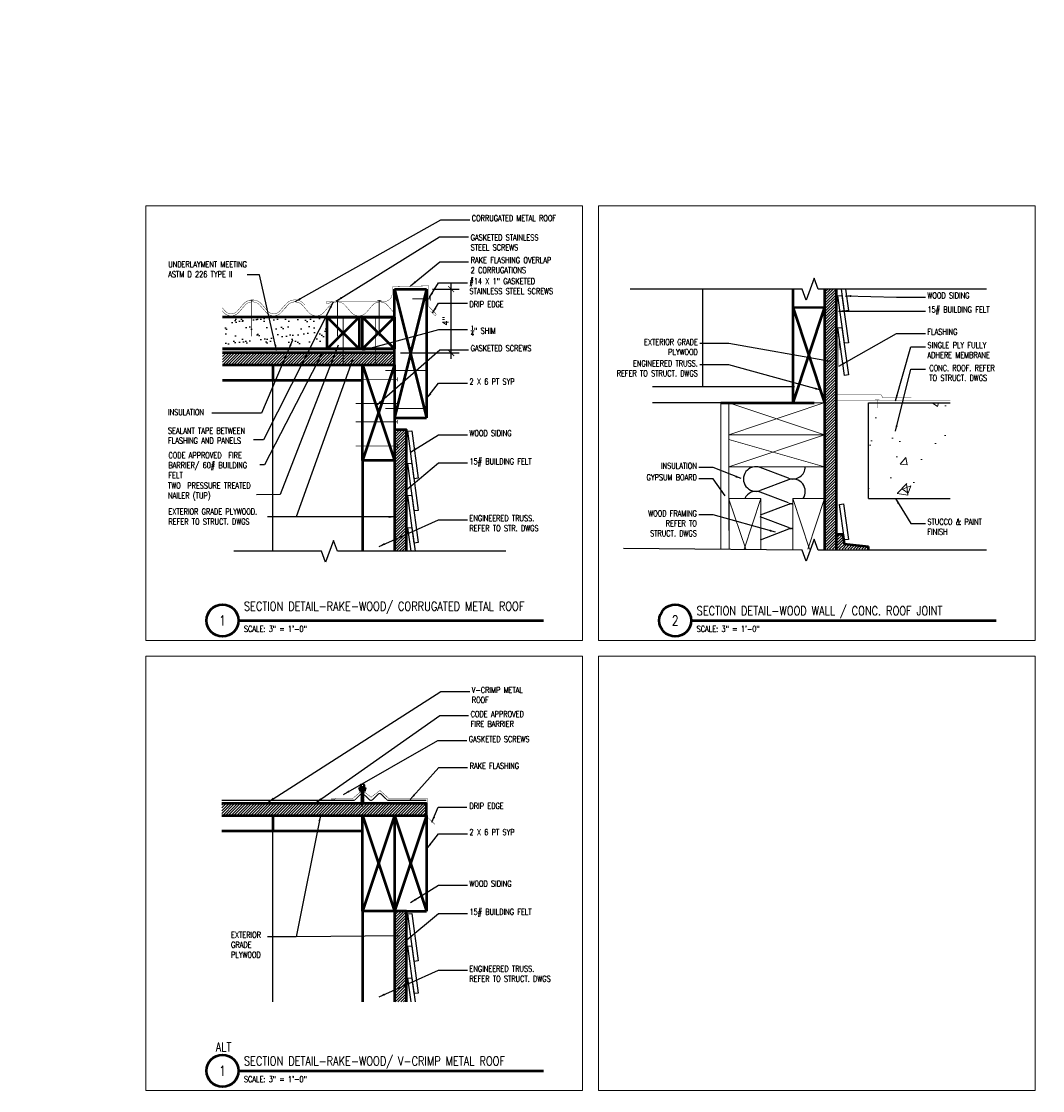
# Model space of a CAD drawing. Header units: inches. Extents: x -3803 to 34213, y -3756 to 4522.
# Tile 62 of 64: x 32748 to 32812, y 3509 to 3576. Entities that reach past the tile are written whole.
import ezdxf
from ezdxf.xclip import XClip

# ---------------------------------------------------------------- set-up
doc = ezdxf.new("R2010")
doc.units = ezdxf.units.IN
doc.header["$LTSCALE"] = 0.011
doc.header["$MEASUREMENT"] = 0
doc.header["$XCLIPFRAME"] = 0
doc.header["$PDMODE"] = 1
doc.layers.get('0').update_dxf_attribs({"linetype": 'CONTINUOUS'})
doc.layers.get('Defpoints').update_dxf_attribs({"linetype": 'CONTINUOUS'})
for name, color, linetype in [('A-elev-5', 5, 'CONTINUOUS'), ('Fasteners', 9, 'CONTINUOUS'), ('Flashing', 5, 'CONTINUOUS'), ('Hatch', 254, 'CONTINUOUS'), ('Object', 7, 'CONTINUOUS')]:
    doc.layers.add(name, color=color, linetype=linetype)
for name, color, linetype, lineweight in [('A-STAIRS', 3, 'CONTINUOUS', 0), ('A-STRC-IDEN-48', 144, 'CONTINUOUS', 50), ('DIM', 4, 'CONTINUOUS', 13), ('G-DIM', 9, 'CONTINUOUS', 18), ('G-HATCH', 8, 'CONTINUOUS', 25), ('G-NOTE', 134, 'CONTINUOUS', 18), ('G-PEN0', 174, 'CONTINUOUS', 13), ('G-PEN2', 8, 'CONTINUOUS', 25), ('G-PEN3', 2, 'CONTINUOUS', 35), ('G-PEN4', 4, 'CONTINUOUS', 50), ('Panels', 6, 'CONTINUOUS', 50)]:
    doc.layers.add(name, color=color, linetype=linetype, lineweight=lineweight)
doc.layers.add('MS_NONPLOT', color=7, linetype='CONTINUOUS', lineweight=0, plot=False)
doc.styles.add('ROM_SML_004', font='ROMANS.shx', dxfattribs={"width": 0.8, "height": 0.375})
doc.styles.add('ROMANS', font='romans.shx')
doc.styles.add('ROMANS_SML_012', font='ROMANS.shx', dxfattribs={"width": 0.8, "height": 1.125})
doc.dimstyles.new('DIM_004', dxfattribs={"dimscale": 4, "dimtxt": 0.09375, "dimasz": 0.09375, "dimexe": 0.125, "dimexo": 0.09375, "dimgap": 0.03125, "dimtad": 1, "dimdec": 4, "dimrnd": 0.0625, "dimzin": 15, "dimdsep": 46, "dimlunit": 4, "dimtxsty": 'ROMANS', "dimblk1": 'ARCHTICK', "dimblk2": 'ARCHTICK', "dimsah": 1, "dimcen": 0.0625, "dimdle": 0.09375, "dimclrd": 256, "dimclre": 256, "dimclrt": 134, "dimadec": 0, "dimazin": 0, "dimtfac": 1, "dimtdec": 4, "dimtix": 1, "dimtmove": 2, "dimatfit": 3, "dimldrblk": 'ARCHTICK', "dimfxl": 1, "dimtvp": 1.2, "dimfrac": 2, "dimtolj": 1, "dimtzin": 15, "dimarcsym": 0})
doc.dimstyles.new('DIM_004 Leader', dxfattribs={"dimscale": 4, "dimtxt": 0.09375, "dimasz": 0.09375, "dimexe": 0.125, "dimexo": 0.09375, "dimgap": 0.03125, "dimtad": 0, "dimjust": 2, "dimdec": 4, "dimrnd": 0.0625, "dimzin": 15, "dimdsep": 46, "dimlunit": 4, "dimtxsty": 'ROMANS', "dimcen": 0.0625, "dimdle": 0.09375, "dimclrd": 256, "dimclre": 256, "dimclrt": 256, "dimadec": 0, "dimazin": 0, "dimtfac": 1, "dimtdec": 4, "dimtix": 1, "dimtmove": 2, "dimatfit": 3, "dimfxl": 1, "dimtvp": 1.2, "dimfrac": 2, "dimtolj": 1, "dimtzin": 15, "dimarcsym": 0})

# ---------------------------------------------------------------- blocks, each defined once
blk = doc.blocks.new('WOOD ROOF  SECTION 1')
at = {"layer": 'A-STAIRS', "ltscale": 10, "true_color": 0xc7c8ca}
h = blk.add_hatch(dxfattribs=at)
h.set_pattern_fill('ANSI31', color=9)
h.set_pattern_definition([(45, (-29644.82093, -3784.33125), (-0.08838834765, 0.08838834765), [])])
h.paths.add_polyline_path([(-23.388, 19.717), (-23.388, 18.967), (0.004, 18.967), (0.004, 19.717)])
at = {"layer": 'Hatch', "ltscale": 10, "true_color": 0xc7c8ca}
h = blk.add_hatch(dxfattribs=at)
h.set_pattern_fill('AR-SAND', color=9, scale=0.5)
h.paths.add_polyline_path([(-23.388, 19.967), (-4.216, 19.967), (-4.216, 21.967), (-23.388, 21.967)])
at = {"ltscale": 10}
blk.add_line((0.004, 19.717), (-23.388, 19.717), dxfattribs=at)
at = {"layer": 'DIM', "ltscale": 10}
for p, q in [((-0.035, 0.003), (-6, -2)), ((-6, 0), (-0.001, -2)), ((0, -2.001), (-6, -4.001)), ((-6, -2.292), (0, -4.001))]:
    blk.add_line(p, q, dxfattribs=at)
at = {"layer": 'DIM', "ltscale": 10, "flags": 128}
for points in [[(-6, 0), (0, 0), (0, -2), (-6, -2)], [(-6, -2.001), (0, -2.001), (0, -4.001), (-6, -4.001)]]:
    blk.add_lwpolyline(points, close=True, dxfattribs=at)
at = {"layer": 'Flashing', "const_width": 0.0239}
blk.add_lwpolyline([(-23.388, 19.783), (-0.118, 19.783)], dxfattribs=at)
at = {"layer": 'G-PEN3', "const_width": 0.0239}
for points in [[(-0.026, 19.783), (-0.026, 22.844)], [(-23.388, 19.862), (-0.026, 19.862)], [(-23.388, 19.783), (-0.026, 19.783)]]:
    blk.add_lwpolyline(points, dxfattribs=at)
at = {"layer": 'G-PEN4'}
for p, q in [((0.004, 23.721), (2.004, 23.721)), ((0.004, 19.717), (0.004, 23.721)), ((2.004, 23.717), (0.004, 15.641)), ((0.004, 23.717), (2.004, 15.641)), ((2.004, 23.717), (2.004, 15.641)), ((0.004, 21.967), (-23.388, 21.967)), ((-2.216, 21.967), (-4.216, 19.967)), ((-4.216, 21.967), (-2.22, 19.967)), ((0.004, 21.967), (-1.996, 19.967)), ((-1.996, 21.967), (0, 19.967)), ((0.004, 19.967), (-23.388, 19.967)), ((-19.617, 18.004), (-19.617, 19.012)), ((-13.617, 18.004), (-13.617, 19.009)), ((-7.617, 18.004), (-7.617, 19.007)), ((0.004, 18.967), (-1.996, 12.967)), ((-1.996, 18.967), (0, 12.967)), ((-23.388, 18.004), (-1.987, 18.004)), ((-23.388, 18.004), (-1.987, 18.004)), ((0.004, 15.641), (2.004, 15.641)), ((-1.996, 12.967), (-1.996, 0.004)), ((0.004, 6.004), (-1.996, 0.004)), ((-1.996, 6.004), (0, 0.004)), ((-1.987, 5.979), (0.004, 6.004))]:
    blk.add_line(p, q, dxfattribs=at)
at = {"layer": 'G-PEN4', "const_width": 0.0239}
for points in [[(-3.895, 22.942), (-4.142, 22.814), (-4.203, 22.814, -1.000315), (-4.203, 22.942), (-0.643, 22.942, 0.414214), (-0.143, 23.442), (-0.143, 23.862)], [(-0.143, 23.862), (2.151, 23.928), (2.151, 22.625), (2.593, 22.183, -1), (2.504, 22.094), (2.255, 22.343)]]:
    blk.add_lwpolyline(points, format="xyb", dxfattribs=at)
at = {"layer": 'G-PEN4'}
for points in [[(-4.216, 21.967), (-2.216, 21.967), (-2.216, 19.967), (-4.216, 19.967)], [(-1.996, 21.967), (0.004, 21.967), (0.004, 19.967), (-1.996, 19.967)], [(-1.996, 18.967), (0.004, 18.967), (0.004, 12.967), (-1.996, 12.967)]]:
    blk.add_lwpolyline(points, close=True, dxfattribs=at)
blk.add_lwpolyline([(-23.388, 18.967), (0.004, 18.967), (0.004, 19.717), (-23.388, 19.717)], dxfattribs=at)
at = {"layer": 'Panels', "const_width": 0.024}
for points in [[(-23.388, 22.068, 0.138169), (-23.104, 22.253), (-22.711, 22.702, -0.453263), (-21.771, 22.702), (-21.721, 22.645)], [(-22.422, 22.888, -0.294578), (-21.771, 22.702), (-21.377, 22.253, 0.453263), (-20.437, 22.253), (-20.044, 22.702, -0.453263), (-19.104, 22.702), (-18.71, 22.253, 0.453263), (-17.77, 22.253), (-17.377, 22.702, -0.453263), (-16.437, 22.702), (-16.043, 22.253, 0.453263), (-15.103, 22.253), (-14.71, 22.702, -0.453263), (-13.77, 22.702), (-13.72, 22.645)], [(-15.158, 22.384), (-14.804, 22.788, -0.453263), (-13.676, 22.788), (-13.282, 22.339, 0.453263), (-12.53, 22.339), (-12.137, 22.788, -0.453263), (-11.009, 22.788), (-10.615, 22.339, 0.453263), (-9.863, 22.339), (-9.47, 22.788, -0.453263), (-8.342, 22.788), (-7.948, 22.339, 0.453263), (-7.196, 22.339), (-6.803, 22.788, -0.453263), (-5.675, 22.788), (-5.625, 22.73)], [(-15.064, 22.302), (-14.71, 22.705, -0.453263), (-13.77, 22.705), (-13.377, 22.256, 0.453263), (-12.436, 22.256), (-12.043, 22.705, -0.453263), (-11.103, 22.705), (-10.71, 22.256, 0.453263), (-9.769, 22.256), (-9.376, 22.705, -0.453263), (-8.436, 22.705), (-8.043, 22.256, 0.453263), (-7.102, 22.256), (-6.709, 22.705, -0.453263), (-5.769, 22.705), (-5.719, 22.648)], [(0.004, 22.209, -0.026153), (-0.042, 22.256), (-0.435, 22.705, 0.453263), (-1.375, 22.705), (-1.768, 22.256, -0.453263), (-2.709, 22.256), (-3.102, 22.705, 0.453263), (-4.042, 22.705), (-4.435, 22.256, -0.453263), (-5.376, 22.256), (-5.769, 22.705, 0.570186), (-6.826, 22.507)]]:
    blk.add_lwpolyline(points, format="xyb", dxfattribs=at)
blk = doc.blocks.new('scheme 04')
at = {"layer": 'A-STAIRS', "ltscale": 10, "true_color": 0xc7c8ca}
h = blk.add_hatch(dxfattribs=at)
h.set_pattern_fill('ANSI31', color=9)
h.set_pattern_definition([(45, (-30029.30113, -3747.33252), (-0.08838834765, 0.08838834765), [])])
h.paths.add_polyline_path([(-384.478, 24), (-383.732, 24), (-383.733, 50.89), (-384.476, 50.89)])
h = blk.add_hatch(dxfattribs=at)
h.set_pattern_fill('ANSI31', color=9)
h.set_pattern_definition([(45, (-32263.55344, -3730.58529), (-0.08838834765, 0.08838834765), [])])
h.paths.add_polyline_path([(-383.272, 27.151), (-383.341, 27.75), (-383.732, 27.75), (-383.732, 25.75), (-381.732, 25.75), (-381.732, 26.991)])
at = {"layer": 'G-PEN0'}
h = blk.add_hatch(dxfattribs=at)
h.set_pattern_fill('AR-CONC', color=256, scale=0.75, style=0)
h.set_pattern_definition([(50, (-30029.301, -3748.3325), (5.3794514, -0.470641), [0.5625, -6.1875]), (355, (-30029.301, -3748.3325), (-1.040635, 5.641441), [0.45, -4.95]), (100.451444, (-30028.853, -3748.3717), (4.33881635, 5.1707999), [0.4780514, -5.2585658]), (46.1842, (-30029.301, -3746.8325), (8.00431, -1.2413946), [0.84375, -9.28125]), (96.635635, (-30028.634, -3746.936), (7.0099646, 7.3058895), [0.7170776, -7.8878532]), (351.184164, (-30029.301, -3746.8325), (7.0099646, 7.3058895), [0.675, -7.425]), (21, (-30028.551, -3747.2075), (4.4768029, -3.0196417), [0.5625, -6.1875]), (326, (-30028.551, -3747.2075), (1.824865, 5.4386253), [0.45, -4.95]), (71.451445, (-30028.178, -3747.459), (6.3016678, 2.41898365), [0.4780514, -5.2585658]), (37.5, (-30029.3011, -3748.3325), (0.09119891, 2.4967039), [0, -4.89, 0, -5.025, 0, -4.96875]), (7.5, (-30029.3011, -3748.3325), (1.97302153, 2.95808784), [0, -2.865, 0, -4.7775, 0, -1.89375]), (327.5, (-30030.9736, -3748.3325), (4.00366827, -0.16916154), [0, -1.875, 0, -5.85, 0, -7.7625]), (317.5, (-30031.7236, -3748.3325), (4.37389627, 0.75078737), [0, -2.4375, 0, -3.885, 0, -5.5125])])
h.paths.add_polyline_path([(-381.732, 36.003), (-381.732, 30.003), (-364.432, 30.003), (-364.432, 36.003)])
at = {"layer": 'A-elev-5', "ltscale": 10}
for p, q in [((-381.732, 36.003), (-364.431, 36.003)), ((-381.732, 30.003), (-364.433, 30.003))]:
    blk.add_line(p, q, dxfattribs=at)
at = {"layer": 'A-elev-5', "ltscale": 10, "flags": 128}
blk.add_lwpolyline([(-381.732, 30.003), (-381.732, 36.003)], dxfattribs=at)
at = {"layer": 'DIM', "ltscale": 10}
for p, q in [((-390.98, 36.003), (-390.98, 24.001)), ((-390.48, 31.998), (-390.48, 28.001)), ((-390.476, 29.967), (-388.473, 24.002)), ((-390.473, 24.002), (-388.473, 30.001)), ((-384.478, 30), (-386.478, 24)), ((-384.478, 24), (-386.478, 30))]:
    blk.add_line(p, q, dxfattribs=at)
at = {"layer": 'DIM', "ltscale": 10, "flags": 128}
for points in [[(-390.473, 24.002), (-390.473, 30.002), (-388.473, 30.002), (-388.473, 24.002)], [(-384.478, 30), (-384.478, 24), (-386.478, 24), (-386.478, 30)]]:
    blk.add_lwpolyline(points, close=True, dxfattribs=at)
at = {"layer": 'Flashing', "const_width": 0.0239}
for points in [[(-383.698, 50.89), (-383.698, 40.227), (-383.575, 40.088), (-383.576, 38.314)], [(-383.704, 36.503), (-383.704, 36.503), (-383.704, 39.844)], [(-383.704, 36.503), (-380.928, 36.503), (-380.823, 36.326), (-379.035, 36.326)], [(-383.671, 36.123), (-364.396, 36.123)], [(-381.309, 36.196), (-381.046, 36.196)], [(-381.178, 36.21), (-381.178, 35.681)], [(-383.684, 31.003), (-383.684, 28.067)]]:
    blk.add_lwpolyline(points, dxfattribs=at)
at = {"layer": 'G-PEN2'}
for p, q in [((-392.119, 54.003), (-392.131, 37.007)), ((-386.369, 37.009), (-407.868, 37.003)), ((-389.84, 36.003), (-407.868, 36.003))]:
    blk.add_line(p, q, dxfattribs=at)
for points in [[(-383.391, 50.819), (-382.987, 47.854), (-383.234, 47.82), (-383.64, 50.801)], [(-383.391, 48.8), (-382.987, 45.836), (-383.234, 45.802), (-383.64, 48.782)], [(-383.391, 46.782), (-382.987, 43.817), (-383.234, 43.784), (-383.64, 46.764)], [(-383.391, 44.764), (-382.987, 41.799), (-383.234, 41.765), (-383.64, 44.746)], [(-383.391, 42.746), (-382.987, 39.781), (-383.234, 39.747), (-383.64, 42.727)], [(-383.391, 40.727), (-382.987, 37.762), (-383.234, 37.729), (-383.64, 40.709)], [(-383.291, 29.662), (-382.988, 27.438), (-383.236, 27.405), (-383.539, 29.628)]]:
    blk.add_lwpolyline(points, close=True, dxfattribs=at)
at = {"layer": 'G-PEN4'}
blk.add_line((-390.98, 35.997), (-385.14, 35.997), dxfattribs=at)
at = {"layer": 'G-PEN4', "ltscale": 10}
for p, q in [((-383.341, 27.75), (-383.732, 27.75)), ((-383.341, 27.75), (-383.259, 27.155)), ((-383.259, 27.152), (-381.732, 26.991))]:
    blk.add_line(p, q, dxfattribs=at)
at = {"layer": 'G-PEN4'}
blk.add_lwpolyline([(-383.732, 24), (-383.733, 50.89), (-384.476, 50.89), (-384.478, 24)], dxfattribs=at)
at = {"layer": 'G-PEN4', "ltscale": 10, "flags": 128}
blk.add_lwpolyline([(-381.732, 25.75), (-381.732, 26.991)], dxfattribs=at)
blk.add_blockref('WOOD ROOF  SECTION 1', (-384.48, 35.999))
blk = doc.blocks.new('Q')
at = {"layer": 'A-STAIRS', "ltscale": 10, "true_color": 0xc7c8ca}
h = blk.add_hatch(dxfattribs=at)
h.set_pattern_fill('ANSI31', color=9)
h.set_pattern_definition([(45, (-29646.82501, -3799.22267), (-0.08838834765, 0.08838834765), [])])
h.paths.add_polyline_path([(-12.84, 4.825), (-12.84, 4.075), (0, 4.075), (0, 4.825)])
h = blk.add_hatch(dxfattribs=at)
h.set_pattern_fill('ANSI31', color=9)
h.set_pattern_definition([(45, (-29646.82501, -3798.22267), (-0.08838834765, 0.08838834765), [])])
h.paths.add_polyline_path([(-2.001, -7.623), (-1.257, -7.623), (-1.257, -1.925), (-2.004, -1.925)])
at = {"layer": 'Hatch'}
h = blk.add_hatch(dxfattribs=at)
h.set_pattern_fill('ANSI37', color=256, scale=0.5, style=0)
h.set_pattern_definition([(45, (-33035.25116, -3521.5592), (-0.04419417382, 0.04419417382), []), (135, (-33035.25116, -3521.5592), (-0.04419417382, -0.04419417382), [])])
h.paths.add_polyline_path([(-4.205, 5.618), (-3.83, 5.618), (-3.83, 5.712), (-4.205, 5.712)])
at = {"layer": 'Fasteners', "linetype": 'Continuous', "ltscale": 2, "flags": 128}
for points in [[(-4.128, 5.822), (-4.249, 5.787)], [(-4.249, 5.787), (-4.244, 5.762)], [(-4.244, 5.762), (-4.123, 5.797)], [(-4.233, 5.765), (-4.229, 5.712)], [(-4.229, 5.712), (-4.087, 5.753)], [(-3.806, 5.712), (-4.229, 5.712)], [(-3.862, 5.859), (-4.172, 5.859)], [(-3.862, 5.829), (-4.172, 5.829)], [(-4.158, 5.993), (-4.158, 5.859)], [(-3.908, 5.822), (-4.128, 5.822)], [(-4.128, 5.822), (-4.123, 5.797)], [(-3.912, 5.797), (-4.123, 5.797)], [(-3.912, 6.014), (-4.122, 6.014)], [(-3.972, 5.712), (-4.106, 5.666)], [(-4.106, 5.666), (-4.082, 5.68)], [(-3.928, 5.666), (-4.106, 5.604)], [(-4.106, 5.666), (-4.082, 5.652)], [(-4.106, 5.604), (-4.082, 5.617)], [(-3.928, 5.604), (-4.106, 5.541)], [(-4.106, 5.604), (-4.082, 5.59)], [(-4.106, 5.541), (-4.082, 5.555)], [(-3.928, 5.541), (-4.106, 5.479)], [(-4.106, 5.541), (-4.082, 5.527)], [(-4.106, 5.479), (-4.082, 5.492)], [(-3.928, 5.479), (-4.106, 5.416)], [(-4.106, 5.479), (-4.082, 5.465)], [(-4.106, 5.416), (-4.082, 5.43)], [(-3.928, 5.416), (-4.106, 5.354)], [(-4.106, 5.416), (-4.082, 5.402)], [(-4.106, 5.354), (-4.082, 5.367)], [(-4.09, 5.797), (-4.087, 5.753)], [(-4.087, 5.993), (-4.087, 5.859)], [(-3.948, 5.753), (-4.087, 5.753)], [(-4.082, 5.652), (-3.958, 5.712)], [(-4.082, 5.712), (-4.082, 5.68)], [(-3.989, 5.712), (-4.082, 5.68)], [(-3.952, 5.68), (-4.082, 5.617)], [(-4.082, 5.59), (-3.952, 5.652)], [(-4.082, 5.652), (-4.082, 5.617)], [(-3.952, 5.617), (-4.082, 5.555)], [(-4.082, 5.527), (-3.952, 5.59)], [(-4.082, 5.59), (-4.082, 5.555)], [(-3.952, 5.555), (-4.082, 5.492)], [(-4.082, 5.465), (-3.952, 5.527)], [(-4.082, 5.527), (-4.082, 5.492)], [(-3.952, 5.492), (-4.082, 5.43)], [(-4.082, 5.402), (-3.952, 5.465)], [(-4.082, 5.465), (-4.082, 5.43)], [(-3.952, 5.43), (-4.082, 5.367)], [(-4.082, 5.34), (-3.952, 5.402)], [(-4.082, 5.402), (-4.082, 5.367)], [(-3.952, 5.367), (-4.082, 5.305)], [(-3.952, 5.367), (-4.082, 5.305)], [(-3.952, 5.712), (-3.952, 5.68)], [(-3.928, 5.666), (-3.952, 5.68)], [(-3.928, 5.666), (-3.952, 5.652)], [(-3.952, 5.652), (-3.952, 5.617)], [(-3.928, 5.604), (-3.952, 5.617)], [(-3.928, 5.604), (-3.952, 5.59)], [(-3.952, 5.59), (-3.952, 5.555)], [(-3.928, 5.541), (-3.952, 5.555)], [(-3.928, 5.541), (-3.952, 5.527)], [(-3.952, 5.527), (-3.952, 5.492)], [(-3.928, 5.479), (-3.952, 5.492)], [(-3.928, 5.479), (-3.952, 5.465)], [(-3.952, 5.465), (-3.952, 5.43)], [(-3.928, 5.416), (-3.952, 5.43)], [(-3.928, 5.416), (-3.952, 5.402)], [(-3.952, 5.402), (-3.952, 5.367)], [(-3.928, 5.354), (-3.952, 5.367)], [(-3.945, 5.797), (-3.948, 5.753)], [(-3.806, 5.712), (-3.948, 5.753)], [(-3.947, 5.993), (-3.947, 5.859)], [(-3.908, 5.822), (-3.912, 5.797)], [(-3.791, 5.762), (-3.912, 5.797)], [(-3.787, 5.787), (-3.908, 5.822)], [(-3.876, 5.993), (-3.876, 5.859)], [(-3.803, 5.765), (-3.806, 5.712)], [(-3.787, 5.787), (-3.791, 5.762)], [(-3.928, 5.354), (-4.106, 5.291)], [(-4.106, 5.354), (-4.082, 5.34)], [(-3.928, 5.354), (-4.106, 5.291)], [(-4.106, 5.291), (-4.082, 5.305)], [(-4.106, 5.291), (-4.082, 5.305)], [(-3.928, 5.291), (-4.106, 5.229)], [(-4.106, 5.291), (-4.082, 5.277)], [(-4.106, 5.229), (-4.082, 5.242)], [(-4.106, 5.229), (-4.082, 5.215)], [(-3.928, 5.229), (-4.106, 5.166)], [(-4.106, 5.166), (-4.082, 5.18)], [(-3.928, 5.166), (-4.106, 5.104)], [(-4.106, 5.166), (-4.082, 5.152)], [(-4.106, 5.104), (-4.082, 5.117)], [(-4.106, 5.104), (-4.082, 5.09)], [(-3.928, 5.104), (-4.106, 5.041)], [(-4.106, 5.041), (-4.082, 5.055)], [(-3.928, 5.041), (-4.106, 4.979)], [(-3.928, 5.041), (-4.106, 4.979)], [(-4.106, 5.041), (-4.082, 5.027)], [(-4.106, 4.979), (-4.082, 4.992)], [(-4.106, 4.979), (-4.082, 4.992)], [(-3.928, 4.979), (-4.106, 4.916)], [(-4.106, 4.979), (-4.082, 4.965)], [(-4.106, 4.979), (-4.082, 4.965)], [(-4.106, 4.916), (-4.082, 4.93)], [(-4.106, 4.916), (-4.082, 4.902)], [(-3.928, 4.916), (-4.096, 4.859)], [(-4.096, 4.859), (-4.078, 4.869)], [(-4.096, 4.859), (-4.072, 4.845)], [(-4.082, 5.277), (-3.952, 5.34)], [(-4.082, 5.34), (-4.082, 5.305)], [(-4.082, 5.277), (-3.952, 5.34)], [(-4.082, 5.34), (-4.082, 5.305)], [(-3.952, 5.305), (-4.082, 5.242)], [(-3.952, 5.305), (-4.082, 5.242)], [(-4.082, 5.277), (-4.082, 5.242)], [(-4.082, 5.215), (-3.952, 5.277)], [(-3.952, 5.242), (-4.082, 5.18)], [(-4.082, 5.152), (-3.952, 5.215)], [(-4.082, 5.215), (-4.082, 5.18)], [(-3.952, 5.18), (-4.082, 5.117)], [(-4.082, 5.09), (-3.952, 5.152)], [(-4.082, 5.152), (-4.082, 5.117)], [(-3.952, 5.117), (-4.082, 5.055)], [(-4.082, 5.027), (-3.952, 5.09)], [(-4.082, 5.09), (-4.082, 5.055)], [(-3.952, 5.055), (-4.082, 4.992)], [(-3.952, 5.055), (-4.082, 4.992)], [(-4.082, 4.965), (-3.952, 5.027)], [(-4.082, 5.027), (-4.082, 4.992)], [(-4.082, 4.965), (-3.952, 5.027)], [(-3.952, 4.992), (-4.082, 4.93)], [(-4.082, 4.965), (-4.082, 4.93)], [(-4.082, 4.902), (-3.952, 4.965)], [(-4.082, 4.902), (-4.082, 4.884)], [(-4.078, 4.869), (-4.082, 4.884)], [(-3.952, 4.93), (-4.078, 4.869)], [(-4.072, 4.845), (-3.952, 4.902)], [(-4.048, 4.759), (-4.072, 4.845)], [(-3.956, 4.782), (-4.064, 4.75)], [(-4.064, 4.75), (-4.048, 4.759)], [(-4.064, 4.75), (-4.043, 4.738)], [(-3.976, 4.793), (-4.048, 4.759)], [(-3.957, 4.865), (-4.044, 4.813)], [(-3.934, 4.852), (-4.044, 4.813)], [(-4.044, 4.813), (-3.965, 4.833)], [(-4.043, 4.738), (-3.983, 4.766)], [(-4.017, 4.641), (-4.043, 4.738)], [(-3.995, 4.722), (-4.029, 4.695)], [(-3.98, 4.713), (-4.029, 4.695)], [(-4.029, 4.695), (-4.001, 4.701)], [(-4.017, 4.641), (-4.001, 4.701)], [(-3.98, 4.713), (-4.001, 4.701)], [(-3.995, 4.722), (-3.983, 4.766)], [(-3.98, 4.713), (-3.995, 4.722)], [(-3.956, 4.782), (-3.983, 4.766)], [(-3.976, 4.793), (-3.965, 4.833)], [(-3.956, 4.782), (-3.976, 4.793)], [(-3.934, 4.852), (-3.965, 4.833)], [(-3.957, 4.865), (-3.952, 4.884)], [(-3.934, 4.852), (-3.957, 4.865)], [(-3.928, 5.354), (-3.952, 5.34)], [(-3.928, 5.354), (-3.952, 5.34)], [(-3.952, 5.34), (-3.952, 5.305)], [(-3.952, 5.34), (-3.952, 5.305)], [(-3.928, 5.291), (-3.952, 5.305)], [(-3.928, 5.291), (-3.952, 5.305)], [(-3.928, 5.291), (-3.952, 5.277)], [(-3.952, 5.277), (-3.952, 5.242)], [(-3.928, 5.229), (-3.952, 5.242)], [(-3.928, 5.229), (-3.952, 5.215)], [(-3.952, 5.215), (-3.952, 5.18)], [(-3.928, 5.166), (-3.952, 5.18)], [(-3.928, 5.166), (-3.952, 5.152)], [(-3.928, 5.104), (-3.952, 5.117)], [(-3.928, 5.104), (-3.952, 5.09)], [(-3.952, 5.09), (-3.952, 5.055)], [(-3.928, 5.041), (-3.952, 5.055)], [(-3.928, 5.041), (-3.952, 5.055)], [(-3.928, 5.041), (-3.952, 5.027)], [(-3.928, 5.041), (-3.952, 5.027)], [(-3.952, 5.027), (-3.952, 4.992)], [(-3.928, 4.979), (-3.952, 4.992)], [(-3.928, 4.979), (-3.952, 4.965)], [(-3.952, 4.965), (-3.952, 4.93)], [(-3.928, 4.916), (-3.952, 4.93)], [(-3.928, 4.916), (-3.952, 4.902)], [(-3.952, 4.902), (-3.952, 4.884)]]:
    blk.add_lwpolyline(points, dxfattribs=at)
at = {"layer": 'Fasteners', "linetype": 'Continuous', "ltscale": 0.125, "flags": 128}
for points in [[(-4.248, 5.783), (-4.247, 5.782)], [(-3.911, 5.801), (-3.906, 5.796)], [(-3.906, 5.796), (-3.906, 5.795)], [(-3.793, 5.789), (-3.79, 5.785)], [(-3.79, 5.785), (-3.787, 5.783)]]:
    blk.add_lwpolyline(points, dxfattribs=at)
at = {"layer": 'Fasteners', "linetype": 'Continuous', "ltscale": 2}
for points in [[(-4.172, 5.859, 1), (-4.172, 5.829)], [(-4.087, 5.993, 0.594474), (-4.158, 5.993)], [(-3.947, 5.993, 0.297237), (-4.087, 5.993)], [(-3.876, 5.993, 0.594474), (-3.947, 5.993)], [(-3.862, 5.829, 1), (-3.862, 5.859)]]:
    blk.add_lwpolyline(points, format="xyb", dxfattribs=at)
at = {"layer": 'Flashing', "const_width": 0.0239}
for points in [[(-12.84, 4.891), (-2.122, 4.891)], [(-1.221, -1.925), (-1.222, -7.623)]]:
    blk.add_lwpolyline(points, dxfattribs=at)
at = {"layer": 'G-PEN2'}
blk.add_line((-9.643, 3.113), (-9.651, -7.623), dxfattribs=at)
for points in [[(-0.915, -2.09), (-0.511, -5.054), (-0.758, -5.088), (-1.164, -2.108)], [(-0.915, -4.108), (-0.511, -7.073), (-0.758, -7.106), (-1.164, -4.126)]]:
    blk.add_lwpolyline(points, close=True, dxfattribs=at)
blk.add_lwpolyline([(-0.963, -7.623), (-1.164, -6.145), (-0.915, -6.126), (-0.711, -7.623)], dxfattribs=at)
at = {"layer": 'G-PEN3', "const_width": 0.0239}
blk.add_lwpolyline([(-12.84, 4.891), (-2.03, 4.891)], dxfattribs=at)
at = {"layer": 'G-PEN4'}
for p, q in [((-9.621, 3.113), (-9.621, 4.115)), ((-2, 4.075), (-4, -1.925)), ((-4, 4.075), (-2.004, -1.925)), ((0, 4.075), (-2, -1.925)), ((-2, 4.075), (0, -1.925)), ((0, 4.075), (0, -1.925)), ((-12.84, 3.113), (-3.992, 3.113)), ((-12.84, 3.113), (-3.992, 3.113)), ((-4, -1.925), (-4, -7.623)), ((-1.257, -1.925), (0, -1.925))]:
    blk.add_line(p, q, dxfattribs=at)
at = {"layer": 'G-PEN4', "const_width": 0.0239}
for points in [[(-4.622, 5.135), (-4.023, 5.646), (-3.467, 5.213), (-2.917, 5.64), (-2.35, 5.135)], [(0.076, 5.135), (-2.35, 5.135)], [(0.076, 5.135), (0.076, 3.955), (0.527, 3.519)]]:
    blk.add_lwpolyline(points, dxfattribs=at)
at = {"layer": 'G-PEN4'}
for points in [[(-12.84, 4.075), (0, 4.075), (0, 4.825), (-12.84, 4.825)], [(-1.256, -7.623), (-1.257, -1.925), (-2, -1.925), (-2.001, -7.623)]]:
    blk.add_lwpolyline(points, dxfattribs=at)
at = {"layer": 'G-PEN4', "const_width": 0.0239}
blk.add_lwpolyline([(-4.622, 5.135), (-5.905, 5.135, 1.10947), (-5.905, 5.064), (-5.797, 5.065), (-5.678, 5.135)], format="xyb", dxfattribs=at)
at = {"layer": 'G-PEN4'}
blk.add_lwpolyline([(-4, 4.075), (-2, 4.075), (-2, -1.925), (-4, -1.925)], close=True, dxfattribs=at)
at = {"layer": 'Hatch'}
blk.add_lwpolyline([(-3.83, 5.712), (-4.205, 5.712), (-4.205, 5.618), (-3.83, 5.618)], close=True, dxfattribs=at)
at = {"layer": 'Panels', "const_width": 0.0703}
blk.add_lwpolyline([(-12.84, 5.016), (-4.57, 5.016, 0.198912), (-4.473, 5.057), (-4.126, 5.404, -0.414214), (-3.932, 5.404), (-3.576, 5.057, 0.414214), (-3.382, 5.057), (-3.027, 5.404, -0.414214), (-2.833, 5.404), (-2.477, 5.056, 0.195886), (-2.381, 5.016), (0, 5.016)], format="xyb", dxfattribs=at)
blk = doc.blocks.new('_ArchTick')
at = {"color": 0, "linetype": 'ByBlock', "const_width": 0.15}
blk.add_lwpolyline([(-0.5, -0.5), (0.5, 0.5)], dxfattribs=at)
blk = doc.blocks.new('*D264')
at = {"layer": 'Defpoints', "color": 0, "ltscale": 10, "transparency": 16777216}
for p in [(17.606, -5.227), (19.158, -5.227), (15.606, -9.231)]:
    blk.add_point(p, dxfattribs=at)
at = {"layer": 'G-DIM', "lineweight": -2, "ltscale": 10, "transparency": 16777216}
for p, q in [((17.981, -5.227), (19.658, -5.227)), ((19.158, -9.606), (19.158, -4.852)), ((15.981, -9.231), (19.658, -9.231))]:
    blk.add_line(p, q, dxfattribs=at)
at = {"layer": 'G-DIM', "lineweight": -2, "ltscale": 10, "transparency": 16777216, "xscale": 0.375, "yscale": 0.375, "zscale": 0.375}
for p, rotation in [((19.158, -5.227), 90), ((19.158, -9.231), 270)]:
    blk.add_blockref('_ArchTick', p, dxfattribs=dict(at, rotation=rotation))
at = {"layer": 'G-DIM', "color": 134, "ltscale": 10, "transparency": 16777216, "insert": (18.81, -7.229), "char_height": 0.375, "attachment_point": 5, "rotation": 90, "style": 'ROMANS'}
blk.add_mtext('\\A1;4"', dxfattribs=at)
blk = doc.blocks.new('O')
at = {"layer": 'Object', "linetype": 'Continuous'}
for points in [[(-3.063, 22.028), (-13.629, 22.028), (-13.879, 22.715), (-14.379, 21.341), (-14.629, 22.028), (-25.406, 22.028)], [(-3.063, 5.665), (-13.629, 5.665), (-13.879, 6.352), (-14.379, 4.978), (-14.629, 5.665), (-25.831, 5.756)]]:
    blk.add_lwpolyline(points, dxfattribs=at)
ref = blk.add_blockref('scheme 04', (371.261, -21.103))
XClip(ref).set_block_clipping_path([(-395.2683086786, 26.8266464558), (-376.5909358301, 43.1458848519)])
at = {"layer": 'G-NOTE', "char_height": 0.375, "style": 'ROM_SML_004'}
for s, width, insert, attachment_point in [('WOOD SIDING', 5.89153, (-6.764, 21.825), 1), ('15# BUILDING FELT', 5.89153, (-6.764, 20.943), 1), ('FLASHING', 5.89153, (-6.764, 19.548), 1), ('EXTERIOR GRADE\\PPLYWOOD', 5.89153, (-21.169, 18.906), 3), ('SINGLE PLY FULLY\\PADHERE MEMBRANE', 5.89153, (-6.764, 18.71), 1), ('ENGINEERED TRUSS.\\PREFER TO STRUCT. DWGS', 5.89153, (-21.169, 17.566), 3), ('CONC. ROOF. REFER\\PTO STRUCT. DWGS', 5.89153, (-6.646, 17.275), 1), ('\\A1;INSULATION', 5.89153, (-21.231, 11.139), 3), ('\\A1;GYPSUM BOARD', 5.89153, (-21.231, 10.416), 3), ('\\A1;WOOD FRAMING\\PREFER TO\\PSTRUCT. DWGS', 5.89153, (-21.231, 8.152), 3), ('STUCCO & PAINT\\PFINISH', 8.88905, (-6.764, 7.625), 1)]:
    blk.add_mtext_dynamic_manual_height_columns(s, width=width, gutter_width=1.875, heights=[0], dxfattribs=dict(at, insert=insert, attachment_point=attachment_point))
at = {"layer": 'G-NOTE'}
for points in [[(-11.925, 21.612), (-8.7, 21.541), (-6.897, 21.541)], [(-12.343, 20.662), (-8.7, 20.659), (-6.897, 20.659)], [(-12.315, 17.211), (-8.7, 19.264), (-6.897, 19.264)], [(-12.851, 17.491), (-19.233, 18.622), (-21.036, 18.622)], [(-8.777, 15.02), (-7.799, 18.426), (-6.897, 18.426)], [(-13.445, 15.706), (-19.233, 17.282), (-21.036, 17.282)], [(-8.777, 13.126), (-7.799, 17.013), (-6.897, 17.013)], [(-18.449, 10.146), (-20.197, 10.856), (-21.098, 10.856)], [(-19.459, 9.059), (-20.197, 10.132), (-21.098, 10.132)], [(-8.777, 8.9), (-7.799, 7.341), (-6.897, 7.341)], [(-16.29, 6.794), (-20.197, 7.868), (-21.098, 7.868)]]:
    blk.add_leader(points, dimstyle='DIM_004 Leader', override={"dimgap": 0.03125, "dimtad": 0}, dxfattribs=at)
blk = doc.blocks.new('A1')
at = {"layer": 'G-PEN3', "ltscale": 10, "const_width": 0.05}
for points in [[(6.50167, -5.93145), (6.75167, -5.93145)], [(6.62667, -5.93145), (6.62667, -8.18909)], [(11.90492, -5.93145), (12.15492, -5.93145)], [(12.02992, -5.93145), (12.02992, -8.18909)], [(14.52065, -5.93145), (14.77065, -5.93145)], [(14.64565, -5.93145), (14.64565, -8.18909)], [(17.84832, -5.8353), (16.71949, -5.8353)], [(17.84832, -5.7103), (17.84832, -5.9603)], [(12.26393, -6.91418), (12.51393, -6.91418)], [(12.38893, -6.91418), (12.38893, -9.90221)], [(14.29285, -6.91418), (14.54285, -6.91418)], [(14.41785, -6.91418), (14.41785, -9.90221)], [(17.67991, -10.33436), (15.03448, -10.33436)], [(17.67991, -10.20936), (17.67991, -10.45936)], [(15.78518, -10.88551), (13.16837, -10.88551)], [(15.78518, -10.76051), (15.78518, -11.01051)], [(15.78518, -12.40802), (13.16837, -12.40802)], [(17.67991, -12.7191), (15.03448, -12.7191)], [(15.78518, -12.28302), (15.78518, -12.53302)], [(17.67991, -12.5941), (17.67991, -12.8441)], [(15.78518, -13.67902), (15.78518, -13.42902)], [(15.78518, -13.55402), (13.16837, -13.55402)], [(15.78518, -15.07654), (13.16837, -15.07654)], [(15.78518, -15.20154), (15.78518, -14.95154)]]:
    blk.add_lwpolyline(points, dxfattribs=at)
at = {"layer": 'Object', "linetype": 'Continuous'}
blk.add_lwpolyline([(22.59169, -21.67937), (12.02626, -21.67937), (11.77626, -20.9925), (11.27626, -22.36624), (11.02626, -21.67937), (5.52026, -21.67937)], dxfattribs=at)
ref = blk.add_blockref('scheme 04', (400.08211, -64.94645))
XClip(ref).set_block_clipping_path([(-395.2683086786, 43.2670807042), (-376.6159380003, 63.4495837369)])
at = {"layer": 'G-NOTE', "char_height": 0.375, "attachment_point": 1, "style": 'ROM_SML_004'}
for s, width, insert in [('CORRUGATED METAL ROOF ', 6.9967426, (20.45493, -0.58652)), ('GASKETED STAINLESS STEEL SCREWS', 5.8915306, (20.38224, -1.80108)), ('RAKE FLASHING OVERLAP \\P2 CORRUGATIONS', 5.8915306, (20.38618, -3.22183)), ('UNDERLAYMENT MEETING ASTM D 226 TYPE II', 5.8915306, (1.40955, -3.48518)), ('#14 X 1" GASKETED STAINLESS STEEL SCREWS', 5.8915306, (20.30958, -4.54175)), ('DRIP EDGE', 5.8915306, (20.30958, -5.98639)), ('\\A1;{\\H0.7x;\\S1/4;}" SHIM', 5.8915306, (20.39368, -7.5229)), ('GASKETED SCREWS', 5.8915306, (20.38224, -8.75167)), ('2 X 6 PT SYP', 5.8915306, (20.30958, -10.84542)), ('INSULATION', 5.8915306, (1.39916, -12.76674)), ('SEALANT TAPE BETWEEN\\PFLASHING AND PANELS', 5.8915306, (1.39916, -13.92265)), ('WOOD SIDING', 5.8915306, (20.30958, -14.07811)), ('CODE APPROVED  FIRE BARRIER/ 60# BUILDING FELT', 5.8915306, (1.42293, -15.46658)), ('15# BUILDING FELT', 5.8915306, (20.30958, -15.8469)), ('TWO  PRESSURE TREATED NAILER (TUP)', 5.8915306, (1.39916, -17.36654)), ('EXTERIOR GRADE PLYWOOD.\\PREFER TO STRUCT. DWGS', 8.3574009, (1.42477, -18.99978)), ('ENGINEERED TRUSS.\\PREFER TO STR. DWGS', 5.8915306, (20.30958, -19.41584))]:
    blk.add_mtext_dynamic_manual_height_columns(s, width=width, gutter_width=1.875, heights=[0], dxfattribs=dict(at, insert=insert))
at = {"layer": 'G-DIM', "ltscale": 10}
dim = blk.add_linear_dim(base=(19.15803, -5.22722), p1=(15.60598, -9.23108), p2=(17.60599, -5.22722), angle=90, dimstyle='DIM_004', dxfattribs=at)
dim.commit()
dim.dimension.update_dxf_attribs({"geometry": '*D264', "text_midpoint": (18.80981, -7.22915)})
at = {"layer": 'G-NOTE'}
for points in [[(9.38332, -6.00921), (18.51908, -0.87042), (20.32197, -0.87042)], [(11.97161, -5.96554), (18.43518, -1.9476), (20.23808, -1.9476)], [(16.61811, -5.01952), (18.45032, -3.50573), (20.25322, -3.50573)], [(8.20239, -9.06496), (7.14144, -4.32627), (6.3689, -4.32627)], [(17.78759, -5.77234), (18.37372, -4.82565), (20.17662, -4.82565)], [(11.76183, -6.05066), (7.38667, -14.68482), (6.75253, -14.68106)], [(17.98176, -6.72903), (18.37372, -6.11215), (20.17662, -6.11215)], [(13.62527, -9.06775), (18.38516, -7.75561), (20.18806, -7.75561)], [(9.21501, -8.42964), (7.25689, -13.01979), (4.15382, -13.01979)], [(12.06457, -8.74054), (8.43119, -18.1133), (6.95886, -18.13534)], [(11.11036, -9.163), (7.45103, -16.25742), (7.16517, -16.25742)], [(14.44758, -12.53994), (18.44639, -9.03556), (20.24928, -9.03556)], [(12.97524, -9.6729), (9.44189, -19.5235), (7.639, -19.5235)], [(17.63875, -12.076), (18.37372, -11.12931), (20.17662, -11.12931)], [(16.61913, -15.44766), (18.37372, -14.362), (20.17662, -14.362)], [(16.37988, -17.79729), (18.37372, -16.13079), (20.17662, -16.13079)], [(15.60529, -19.5235), (9.44189, -19.5235), (7.639, -19.5235)], [(14.6399, -21.36624), (18.37372, -19.69973), (20.17662, -19.69973)]]:
    blk.add_leader(points, dimstyle='DIM_004 Leader', override={"dimgap": 0.03125, "dimtad": 0}, dxfattribs=at)

msp = doc.modelspace()

# ---------------------------------------------------------------- linework, layer by layer
at = {"layer": 'A-STRC-IDEN-48'}
for p, q in [((32761.7546339, 3538.3916827), (32780.8923801, 3538.3916827)), ((32790.1546339, 3538.3916827), (32809.2923801, 3538.3916827)), ((32761.7546339, 3510.1416827), (32780.8923801, 3510.1416827))]:
    msp.add_line(p, q, dxfattribs=at)
for centre in [(32760.7546339, 3538.3916827), (32789.1546339, 3538.3916827), (32760.7546339, 3510.1416827)]:
    msp.add_circle(centre, 1, dxfattribs=at)
at = {"layer": 'G-HATCH'}
for p, q in [((32796.2626064, 3547.3196589), (32794.4877811, 3547.9937123)), ((32796.2626064, 3547.2186325), (32794.4877811, 3546.5445791)), ((32796.2626064, 3545.7696813), (32794.4877811, 3546.4437347)), ((32796.2626064, 3545.7696813), (32794.4877811, 3546.4437347)), ((32796.2626064, 3545.6686549), (32794.4877811, 3544.9946015)), ((32796.2626064, 3545.6686549), (32794.4877811, 3544.9946015)), ((32796.2626064, 3544.2197037), (32794.4877811, 3544.8937571)), ((32796.2626064, 3544.1186773), (32794.4877811, 3543.4446239))]:
    msp.add_line(p, q, dxfattribs=at)
for centre, start, end in [((32794.212601, 3547.2691457), 69.203935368, 290.796064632), ((32796.5377865, 3548.0442255), 249.203935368, 359.993273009), ((32796.5377865, 3546.4940659), 324.65214677, 110.796064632), ((32794.212601, 3545.7191681), 69.203935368, 154.905223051), ((32794.212601, 3545.7191681), 69.203935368, 154.905223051), ((32796.5377865, 3546.4940659), 250.404486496, 268.919782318), ((32796.5377865, 3544.9442703), 91.080217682, 109.595513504), ((32796.5377865, 3544.9442703), 249.203935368, 268.919782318), ((32796.5377865, 3543.3941107), 91.080217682, 110.796064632)]:
    msp.add_arc(centre, 0.7750618, start, end, dxfattribs=at)
at = {"layer": 'MS_NONPLOT'}
for points in [[(32755.9402083, 3564.4138145), (32783.3402083, 3564.4138145), (32783.3402083, 3537.1480665), (32755.9402083, 3537.1480665)], [(32784.3402083, 3564.4138145), (32811.7402083, 3564.4138145), (32811.7402083, 3537.1480665), (32784.3402083, 3537.1480665)], [(32755.9402083, 3536.1480665), (32783.3402083, 3536.1480665), (32783.3402083, 3508.8980665), (32755.9402083, 3508.8980665)], [(32784.3402083, 3536.1480665), (32811.7402083, 3536.1480665), (32811.7402083, 3508.8980665), (32784.3402083, 3508.8980665)]]:
    msp.add_lwpolyline(points, close=True, dxfattribs=at)

# ---------------------------------------------------------------- block references
for name, p in [('A1', (32755.9402083, 3564.4138145)), ('O', (32811.7402083, 3537.1480665)), ('Q', (32773.5461937, 3522.0917626))]:
    msp.add_blockref(name, p)

# ---------------------------------------------------------------- texts
at = {"layer": 'A-STRC-IDEN-48', "char_height": 0.375, "width": 18.790885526, "attachment_point": 4, "line_spacing_factor": 0.903611, "style": 'ROMANS_SML_012'}
for s, insert in [('\\A1;\\pxsm1;{\\H1.5x;SECTION DETAIL-RAKE-WOOD/ CORRUGATED METAL ROOF}', (32762.1014946, 3539.1932743)), ('\\A1;{\\H1.5x;SECTION DETAIL-WOOD WALL / CONC. ROOF JOINT}', (32790.5014946, 3538.9097285)), ('\\A1;{\\H1.5x;ALT}', (32760.3316582, 3511.6392441)), ('\\A1;{\\H1.5x;SECTION DETAIL-RAKE-WOOD/ V-CRIMP METAL ROOF}', (32762.1014946, 3510.6597285))]:
    msp.add_mtext(s, dxfattribs=dict(at, insert=insert))
at = {"layer": 'G-NOTE', "line_spacing_factor": 0.903611, "style": 'ROMANS_SML_012'}
for s, insert, char_height, attachment_point in [('\\A1;1', (32760.7546339, 3538.3916827), 0.625, 5), ('\\A1;SCALE: 3" = 1\'-0"', (32762.1014946, 3537.8646134), 0.375, 4), ('\\A1;2', (32789.1546339, 3538.3916827), 0.625, 5), ('\\A1;SCALE: 3" = 1\'-0"', (32790.5014946, 3537.8646134), 0.375, 4), ('\\A1;1', (32760.7546339, 3510.1416827), 0.625, 5), ('\\A1;SCALE: 3" = 1\'-0"', (32762.1014946, 3509.6146134), 0.375, 4)]:
    msp.add_mtext(s, dxfattribs=dict(at, insert=insert, char_height=char_height, attachment_point=attachment_point))
at = {"layer": 'G-NOTE', "char_height": 0.375, "attachment_point": 1, "style": 'ROM_SML_004'}
for s, insert in [('V-CRIMP METAL\\PROOF', (32776.3951397, 3534.2211008)), ('CODE APPROVED \\PFIRE BARRIER', (32776.3224501, 3532.7129832)), ('GASKETED SCREWS', (32776.2089206, 3531.1406385)), ('RAKE FLASHING', (32776.2598674, 3529.4648178)), ('DRIP EDGE', (32776.2497846, 3526.9496983)), ('2 X 6 PT SYP', (32776.2497846, 3525.3026508)), ('WOOD SIDING', (32776.2497846, 3522.069961)), ('15# BUILDING FELT', (32776.2497846, 3520.3011693)), ('EXTERIOR\\PGRADE\\PPLYWOOD', (32761.292366, 3518.8598646)), ('ENGINEERED TRUSS.\\PREFER TO STRUCT. DWGS', (32776.2497846, 3516.7322285))]:
    msp.add_mtext_dynamic_manual_height_columns(s, width=5.891530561, gutter_width=1.875, heights=[0], dxfattribs=dict(at, insert=insert))

# ---------------------------------------------------------------- leaders
at = {"layer": 'G-NOTE'}
for points in [[(32763.6346166, 3527.0232765), (32774.459285, 3533.9372066), (32776.2621828, 3533.9372066)], [(32766.6251403, 3526.9832492), (32774.3865953, 3532.4290889), (32776.1894932, 3532.4290889)], [(32768.356208, 3527.484799), (32774.2730658, 3530.8567443), (32776.0759637, 3530.8567443)], [(32772.5327803, 3527.1673286), (32774.3240126, 3529.1809235), (32776.1269105, 3529.1809235)], [(32766.9064801, 3526.1670417), (32765.382103, 3518.5387567), (32763.5792052, 3518.5387567)], [(32773.8952132, 3525.7428337), (32774.2876799, 3526.6895287), (32776.0905777, 3526.6895287)], [(32773.5789631, 3524.0720616), (32774.3139299, 3525.0187566), (32776.1168277, 3525.0187566)], [(32772.5593415, 3520.7004017), (32774.3139299, 3521.7860667), (32776.1168277, 3521.7860667)], [(32772.3200897, 3518.3507723), (32774.3139299, 3520.0172751), (32776.1168277, 3520.0172751)], [(32771.8898543, 3518.6020073), (32765.382103, 3518.5387567), (32763.5792052, 3518.5387567)], [(32770.5801101, 3514.7818315), (32774.3139299, 3516.4483342), (32776.1168277, 3516.4483342)]]:
    msp.add_leader(points, dimstyle='DIM_004 Leader', override={"dimgap": 0.03125, "dimtad": 0}, dxfattribs=at)

doc.saveas('drawing.dxf')
